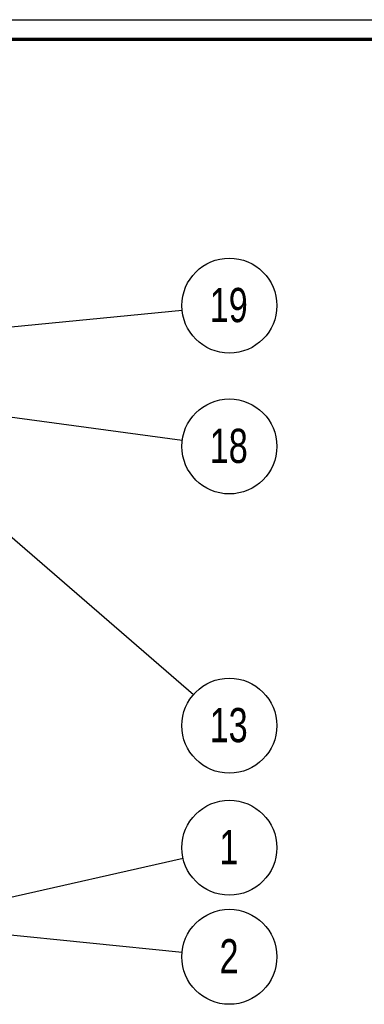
# Paper-space layout 'Sheet2' of a CAD drawing. Header units: millimetres. Extents: x 7 to 291, y 7 to 204.
# Tile 6 of 7: x 135 to 170, y 103 to 204. Entities that reach past the tile are written whole.
import ezdxf

# ---------------------------------------------------------------- set-up
doc = ezdxf.new("R2010")
doc.units = ezdxf.units.MM
for name, color, linetype in [('BORDERS', 7, 'Continuous'), ('DRAWING', 7, 'Continuous'), ('TEXT_SHEET_FORMAT', 7, 'Continuous')]:
    doc.layers.add(name, color=color, linetype=linetype)
doc.styles.add('SLDTEXTSTYLE1', font='TXT', dxfattribs={"width": 0.75})
doc.dimstyles.new('SLDDIMSTYLE0', dxfattribs={"dimtxt": 0.18, "dimasz": 3.302, "dimexe": 0, "dimexo": 0.0625, "dimgap": 0, "dimtad": 0, "dimtih": 1, "dimtoh": 1, "dimdec": 0, "dimrnd": 1e-09, "dimzin": 0, "dimdsep": 46, "dimtxsty": 'Standard', "dimsah": 1, "dimcen": 0.09, "dimadec": 0, "dimazin": 0, "dimtfac": 3.302, "dimtdec": 0, "dimtofl": 0, "dimtmove": 0, "dimatfit": 3, "dimfxl": 1, "dimfrac": 2, "dimtolj": 1, "dimtzin": 0, "dimarcsym": 0})

# ---------------------------------------------------------------- blocks, each defined once
blk = doc.blocks.new('SW_NOTE_0_11')
at = {"layer": 'DRAWING', "color": 0}
blk.add_circle((4.82, -0.65), 4.86, dxfattribs=at)
at = {"layer": 'DRAWING', "color": 0, "insert": (4.75, 1.16), "char_height": 3.5, "attachment_point": 2, "style": 'SLDTEXTSTYLE1'}
blk.add_mtext('18', dxfattribs=at)
blk = doc.blocks.new('SW_NOTE_0_12')
at = {"layer": 'DRAWING', "color": 0}
blk.add_circle((3.67, -3.18), 4.86, dxfattribs=at)
at = {"layer": 'DRAWING', "color": 0, "insert": (3.6, -1.37), "char_height": 3.5, "attachment_point": 2, "style": 'SLDTEXTSTYLE1'}
blk.add_mtext('13', dxfattribs=at)
blk = doc.blocks.new('SW_NOTE_0_13')
at = {"layer": 'DRAWING', "color": 0}
blk.add_circle((4.74, 1.07), 4.86, dxfattribs=at)
at = {"layer": 'DRAWING', "color": 0, "insert": (4.7, 2.88), "char_height": 3.5, "attachment_point": 2, "style": 'SLDTEXTSTYLE1'}
blk.add_mtext('1', dxfattribs=at)
blk = doc.blocks.new('SW_NOTE_0_14')
at = {"layer": 'DRAWING', "color": 0}
blk.add_circle((4.83, -0.49), 4.86, dxfattribs=at)
at = {"layer": 'DRAWING', "color": 0, "insert": (4.8, 1.32), "char_height": 3.5, "attachment_point": 2, "style": 'SLDTEXTSTYLE1'}
blk.add_mtext('2', dxfattribs=at)
blk = doc.blocks.new('SW_NOTE_0_23')
at = {"layer": 'DRAWING', "color": 0}
blk.add_circle((4.84, 0.47), 4.86, dxfattribs=at)
at = {"layer": 'DRAWING', "color": 0, "insert": (4.77, 2.28), "char_height": 3.5, "attachment_point": 2, "style": 'SLDTEXTSTYLE1'}
blk.add_mtext('19', dxfattribs=at)

psp = doc.layouts.new('Sheet2')

# ---------------------------------------------------------------- linework, layer by layer
at = {"layer": 'BORDERS', "lineweight": 70}
psp.add_line((8.57, 201.78), (288.57, 201.78), dxfattribs=at)
at = {"layer": 'TEXT_SHEET_FORMAT'}
psp.add_line((6.57, 203.78), (290.57, 203.78), dxfattribs=at)

# ---------------------------------------------------------------- block references
at = {"layer": 'DRAWING', "color": 7}
for name, p in [('SW_NOTE_0_23', (151.47, 174.06)), ('SW_NOTE_0_11', (151.49, 160.77)), ('SW_NOTE_0_12', (152.63, 134.73)), ('SW_NOTE_0_13', (151.56, 117.99)), ('SW_NOTE_0_14', (151.47, 108.39))]:
    psp.add_blockref(name, p, dxfattribs=at)

# ---------------------------------------------------------------- leaders
for points in [[(123.45, 171.33), (151.47, 174.06)], [(111.31, 166.16), (151.49, 160.77)], [(123.97, 159.52), (152.63, 134.73)], [(130.45, 113.22), (151.56, 117.99)], [(127.18, 110.84), (151.47, 108.39)]]:
    psp.add_leader(points, dimstyle='SLDDIMSTYLE0', dxfattribs=at)

doc.saveas('drawing.dxf')
